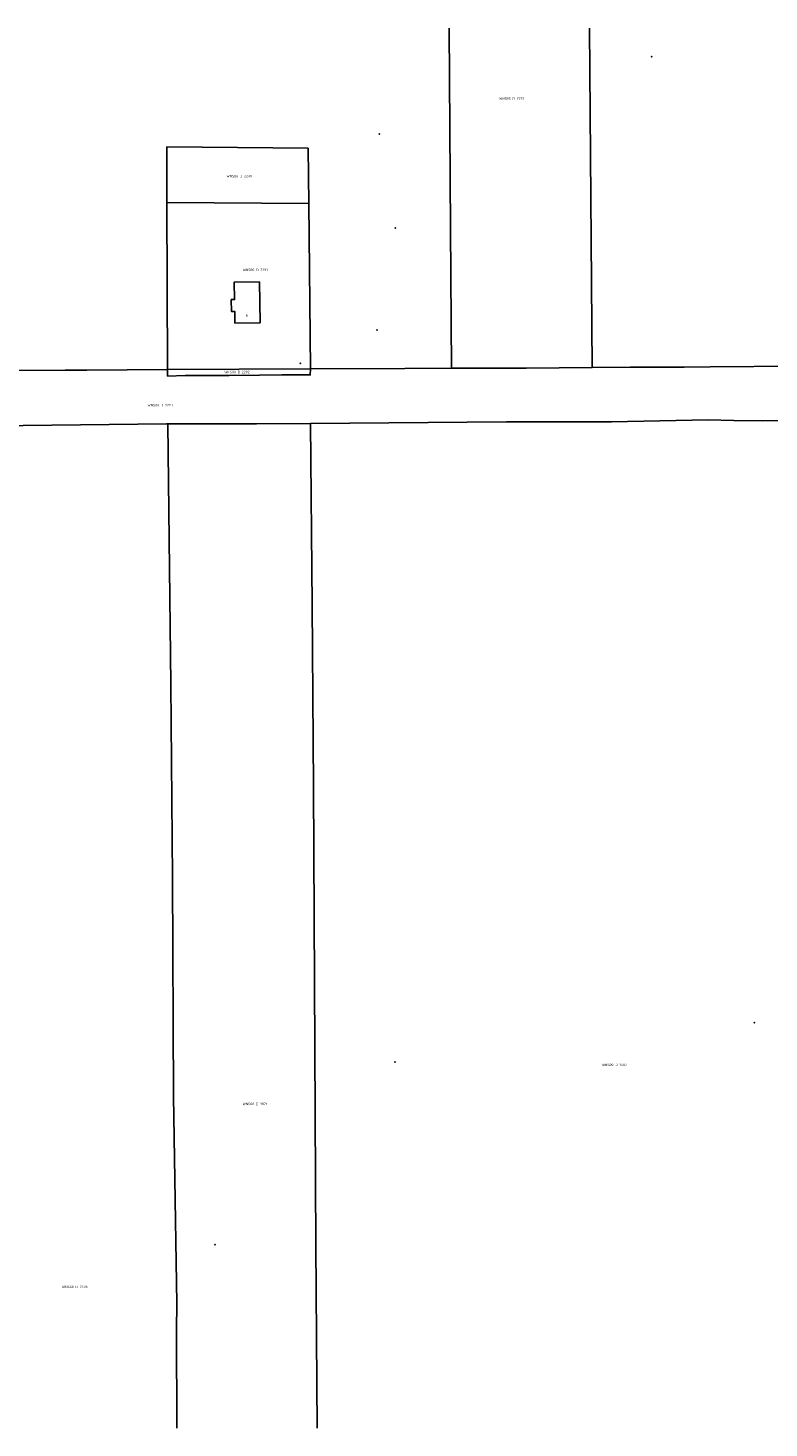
# Model space of a CAD drawing. Extents: x 122002 to 123042, y 468500 to 469002.
# Tile 3 of 6: x 122522 to 122786, y 468500 to 469000. Entities that reach past the tile are written whole.
import ezdxf
from ezdxf.enums import TextEntityAlignment as Align

# ---------------------------------------------------------------- set-up
doc = ezdxf.new("R2010")
doc.units = 0
doc.header["$LTSCALE"] = 4
doc.layers.get('0').update_dxf_attribs({"linetype": 'CONTINUOUS'})
for name, color, linetype in [('BOUWT01', 1, 'CONTINUOUS'), ('G01', 3, 'CONTINUOUS'), ('TEK-D01', 7, 'CONTINUOUS'), ('TEK-D02', 7, 'CONTINUOUS')]:
    doc.layers.add(name, color=color, linetype=linetype)
doc.styles.add('ISO', font='ISO')

# ---------------------------------------------------------------- blocks, each defined once
blk = doc.blocks.new('PERC')
at = {"color": 0}
blk.add_point((50, 15), dxfattribs=at)
at = {"color": 0, "style": 'ISO'}
blk.add_attdef('PERC', (50.6, 15), '', height=0.9, dxfattribs=at)

msp = doc.modelspace()

# ---------------------------------------------------------------- linework, layer by layer
at = {"layer": 'BOUWT01'}
msp.add_lwpolyline([(122604.6, 468909.392), (122595.601, 468909.274), (122595.709, 468903.015), (122594.519, 468902.995), (122594.592, 468898.771), (122595.782, 468898.788), (122595.84, 468894.629), (122604.791, 468894.755), (122604.6, 468909.392)], dxfattribs=at)
at = {"layer": 'G01'}
for points in [[(122673.133, 468878.455), (122672.77, 468928.412), (122672.342, 469000)], [(122722.401, 469000), (122723.315, 468878.746)], [(122571.516, 468957.514), (122621.982, 468957.123)], [(122571.591, 468937.713), (122571.516, 468957.514)], [(122622.181, 468937.321), (122621.982, 468957.123)], [(122571.819, 468878.031), (122571.591, 468937.713)], [(122571.591, 468937.713), (122622.181, 468937.321)], [(122622.773, 468878.232), (122622.181, 468937.321)], [(122421.423, 468876.986), (122428.414, 468877.041), (122454.905, 468877.274), (122463.475, 468877.197), (122505.327, 468877.662), (122535.269, 468877.84), (122542.947, 468877.836), (122571.819, 468878.031)], [(122571.819, 468878.031), (122571.783, 468875.709), (122578.037, 468875.901), (122578.711, 468875.884), (122593.833, 468875.909), (122604.551, 468876.055), (122612.529, 468876.121), (122615.605, 468876.174), (122617.205, 468876.163), (122622.74, 468876.088), (122622.773, 468878.232)], [(122571.819, 468878.031), (122622.773, 468878.232)], [(122622.773, 468878.232), (122656.525, 468878.408), (122673.133, 468878.455)], [(122673.133, 468878.455), (122691.526, 468878.506), (122699.74, 468878.554), (122723.315, 468878.746)], [(122723.315, 468878.746), (122736.827, 468878.856), (122756.173, 468878.905), (122765.46, 468878.995), (122796.712, 468879.212), (122823.558, 468879.26)], [(122622.846, 468858.758), (122692.779, 468859.369), (122730.218, 468859.309), (122764.692, 468860.01), (122773.915, 468859.863), (122784.092, 468859.76), (122823.52, 468859.881)], [(122472, 468857.706), (122494.307, 468857.768), (122499.664, 468857.802), (122571.402, 468858.683), (122571.95, 468858.682)], [(122571.95, 468858.682), (122603.483, 468858.589), (122622.846, 468858.758)], [(122571.95, 468858.682), (122573.007, 468765.636), (122573.612, 468696.605), (122573.958, 468618.466), (122575.081, 468544.424), (122574.997, 468535.076), (122575.055, 468500)], [(122622.846, 468858.758), (122623.383, 468794.014), (122623.873, 468729.154), (122624.226, 468659.174), (122624.685, 468565.192), (122625.232, 468500)]]:
    msp.add_lwpolyline(points, dxfattribs=at)

# ---------------------------------------------------------------- block references
at = {"layer": 'TEK-D01'}
ref = msp.add_blockref('PERC', (122694.554, 468974.814), dxfattribs=at)
ref.add_attrib('PERC', 'WNS00 D 2219', dxfattribs={"layer": '0', "color": 0, "height": 0.9, "style": 'ISO'}).set_placement((122694.554, 468974.814), align=Align.MIDDLE)
ref = msp.add_blockref('PERC', (122597.366, 468947.111), dxfattribs=at)
ref.add_attrib('PERC', 'WNS00 D 2290', dxfattribs={"layer": '0', "color": 0, "height": 0.9, "style": 'ISO'}).set_placement((122597.366, 468947.111), align=Align.MIDDLE)
ref = msp.add_blockref('PERC', (122603.084, 468913.623), dxfattribs=at)
ref.add_attrib('PERC', 'WNS00 D 2291', dxfattribs={"layer": '0', "color": 0, "height": 0.9, "style": 'ISO'}).set_placement((122603.084, 468913.623), align=Align.MIDDLE)
ref = msp.add_blockref('PERC', (122596.549, 468877.141), dxfattribs=at)
ref.add_attrib('PERC', 'WNS00 D 2292', dxfattribs={"layer": '0', "color": 0, "height": 0.9, "style": 'ISO'}).set_placement((122596.549, 468877.141), align=Align.MIDDLE)
ref = msp.add_blockref('PERC', (122569.157, 468865.295), dxfattribs=at)
ref.add_attrib('PERC', 'WNS00 D 2223', dxfattribs={"layer": '0', "color": 0, "height": 0.9, "style": 'ISO'}).set_placement((122569.157, 468865.295), align=Align.MIDDLE)
ref = msp.add_blockref('PERC', (122731.211, 468629.717), dxfattribs=at)
ref.add_attrib('PERC', 'WNS00 D 1503', dxfattribs={"layer": '0', "color": 0, "height": 0.9, "style": 'ISO'}).set_placement((122731.211, 468629.717), align=Align.MIDDLE)
ref = msp.add_blockref('PERC', (122602.963, 468615.741), dxfattribs=at)
ref.add_attrib('PERC', 'WNS00 D 1871', dxfattribs={"layer": '0', "color": 0, "height": 0.9, "style": 'ISO'}).set_placement((122602.963, 468615.741), align=Align.MIDDLE)
ref = msp.add_blockref('PERC', (122538.686, 468550.424), dxfattribs=at)
ref.add_attrib('PERC', 'WNS00 D 2238', dxfattribs={"layer": '0', "color": 0, "height": 0.9, "style": 'ISO'}).set_placement((122538.686, 468550.424), align=Align.MIDDLE)

# ---------------------------------------------------------------- texts
at = {"layer": 'TEK-D02', "style": 'ISO'}
msp.add_text('6', height=0.9, rotation=0.80209, dxfattribs=at).set_placement((122599.733, 468896.684), align=Align.BOTTOM_LEFT)

doc.saveas('drawing.dxf')
